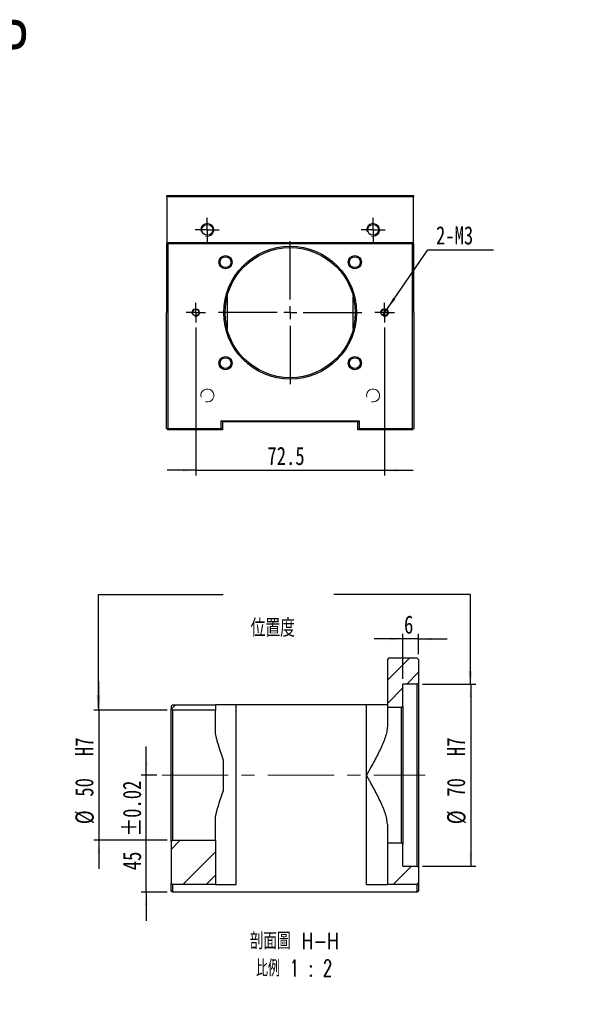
# Model space of a CAD drawing. Header units: millimetres. Extents: x 41 to 273, y 11 to 200.
# Tile 2 of 2: x 164 to 273, y 11 to 200. Entities that reach past the tile are written whole.
import ezdxf

# ---------------------------------------------------------------- set-up
doc = ezdxf.new("R2010")
doc.units = ezdxf.units.MM
doc.linetypes.add('CENTERX2', pattern=[20.32, 12.7, -2.54, 2.54, -2.54])
doc.layers.add('FORMAT', color=7, linetype='Continuous')
doc.styles.add('SLDTEXTSTYLE0', font='TXT', dxfattribs={"width": 0.75})
doc.styles.add('SLDTEXTSTYLE1', font='TXT', dxfattribs={"width": 0.75, "bigfont": 'bigfont'})
doc.styles.add('SLDTEXTSTYLE3', font='TXT', dxfattribs={"width": 0.65625, "bigfont": 'bigfont'})
doc.dimstyles.new('SLDDIMSTYLE0', dxfattribs={"dimtxt": 3.5, "dimasz": 2.5, "dimexe": 0, "dimexo": 0.0625, "dimgap": 0.875, "dimtad": 1, "dimlfac": 2, "dimrnd": 1e-09, "dimzin": 12, "dimdsep": 46, "dimtxsty": 'SLDTEXTSTYLE0', "dimsah": 1, "dimcen": 0.09, "dimadec": 0, "dimazin": 3, "dimtfac": 1, "dimtmove": 0, "dimatfit": 0, "dimfxl": 0, "dimfrac": 2, "dimtolj": 1, "dimtzin": 12, "dimarcsym": 0})
doc.dimstyles.new('SLDDIMSTYLE1', dxfattribs={"dimtxt": 3.5, "dimasz": 2.5, "dimexe": 0, "dimexo": 0.0625, "dimgap": 0.875, "dimtad": 1, "dimlfac": 2, "dimrnd": 1e-09, "dimzin": 12, "dimdsep": 46, "dimtxsty": 'SLDTEXTSTYLE0', "dimsah": 1, "dimcen": 0.09, "dimadec": 0, "dimazin": 3, "dimtfac": 1, "dimtofl": 0, "dimtmove": 0, "dimatfit": 3, "dimfxl": 0, "dimfrac": 2, "dimtolj": 1, "dimtzin": 12, "dimarcsym": 0})
doc.dimstyles.new('SLDDIMSTYLE3', dxfattribs={"dimtxt": 3.5, "dimasz": 2.5, "dimexe": 0, "dimexo": 0.0625, "dimgap": 0.875, "dimtad": 0, "dimtih": 1, "dimtoh": 1, "dimlfac": 2, "dimrnd": 1e-09, "dimzin": 12, "dimdsep": 46, "dimtxsty": 'SLDTEXTSTYLE0', "dimblk1": 'NONE', "dimsah": 1, "dimcen": 0, "dimadec": 0, "dimazin": 3, "dimtfac": 1, "dimtmove": 0, "dimatfit": 3, "dimldrblk": 'NONE', "dimfxl": 0, "dimfrac": 2, "dimtolj": 1, "dimtzin": 12, "dimarcsym": 0})
doc.dimstyles.new('SLDDIMSTYLE5', dxfattribs={"dimtxt": 3.5, "dimasz": 2.5, "dimexe": 0, "dimexo": 0.0625, "dimgap": 0.875, "dimtad": 1, "dimlfac": 2, "dimrnd": 1e-09, "dimzin": 12, "dimdsep": 46, "dimtxsty": 'SLDTEXTSTYLE0', "dimsah": 1, "dimcen": 0.09, "dimadec": 0, "dimazin": 3, "dimtol": 1, "dimtp": 0.02, "dimtm": 0.02, "dimtfac": 1, "dimtmove": 0, "dimatfit": 0, "dimfxl": 0, "dimfrac": 2, "dimtolj": 1, "dimarcsym": 0})
doc.dimstyles.new('SLDDIMSTYLE7', dxfattribs={"dimtxt": 0.18, "dimasz": 2.5, "dimexe": 0, "dimexo": 0.0625, "dimgap": 0, "dimtad": 0, "dimtih": 1, "dimtoh": 1, "dimdec": 0, "dimrnd": 1e-09, "dimzin": 0, "dimdsep": 46, "dimtxsty": 'Standard', "dimsah": 1, "dimcen": 0.09, "dimadec": 0, "dimazin": 0, "dimtfac": 2.5, "dimtdec": 0, "dimtofl": 0, "dimtmove": 0, "dimatfit": 3, "dimfxl": 0, "dimfrac": 2, "dimtolj": 1, "dimtzin": 0, "dimarcsym": 0})
doc.dimstyles.new('SLDDIMSTYLE9', dxfattribs={"dimtxt": 3.5, "dimasz": 2.5, "dimexe": 0, "dimexo": 0.0625, "dimgap": 0.875, "dimtad": 1, "dimdec": 1, "dimlfac": 2, "dimrnd": 1e-09, "dimzin": 12, "dimdsep": 46, "dimtxsty": 'SLDTEXTSTYLE0', "dimsah": 1, "dimcen": 0.09, "dimadec": 0, "dimazin": 3, "dimtfac": 1, "dimtdec": 1, "dimtmove": 0, "dimatfit": 0, "dimfxl": 0, "dimfrac": 2, "dimtolj": 1, "dimtzin": 12, "dimarcsym": 0})

# ---------------------------------------------------------------- blocks, each defined once
blk = doc.blocks.new('_D_13')
at = {"layer": 'FORMAT', "color": 7}
for p, q in [((188.43, 54.79), (188.43, 60.29)), ((190.45, 54.79), (187.43, 54.79)), ((188.43, 32.29), (188.43, 54.79)), ((192.45, 32.29), (187.43, 32.29)), ((188.43, 32.29), (188.43, 26.79))]:
    blk.add_line(p, q, dxfattribs=at)
for points in [[(188.43, 54.79), (188.68, 57.29), (188.18, 57.29)], [(188.43, 32.29), (188.18, 29.79), (188.68, 29.79)]]:
    blk.add_solid(points, dxfattribs=at)
at = {"layer": 'FORMAT', "color": 7, "char_height": 3.5, "attachment_point": 1, "rotation": 90, "style": 'SLDTEXTSTYLE0'}
for s, insert in [('±0.02', (183.92, 43.03)), ('45', (183.92, 36.54))]:
    blk.add_mtext(s, dxfattribs=dict(at, insert=insert))
blk = doc.blocks.new('_D_14')
at = {"layer": 'FORMAT', "color": 7}
for p, q in [((179.33, 67.29), (179.33, 72.79)), ((192.45, 67.29), (178.33, 67.29)), ((179.33, 67.29), (179.33, 42.29)), ((192.45, 42.29), (178.33, 42.29)), ((179.33, 42.29), (179.33, 36.79))]:
    blk.add_line(p, q, dxfattribs=at)
for points in [[(179.33, 67.29), (179.58, 69.79), (179.08, 69.79)], [(179.33, 42.29), (179.08, 39.79), (179.58, 39.79)]]:
    blk.add_solid(points, dxfattribs=at)
at = {"layer": 'FORMAT', "color": 7, "char_height": 3.5, "attachment_point": 1, "rotation": 90, "style": 'SLDTEXTSTYLE0'}
for s, insert in [('H7', (174.76, 58.46)), ('50', (174.76, 50.66)), ('%%c', (174.82, 45.38))]:
    blk.add_mtext(s, dxfattribs=dict(at, insert=insert))
blk = doc.blocks.new('_D_15')
at = {"layer": 'FORMAT', "color": 7}
for p, q in [((241.45, 72.29), (251.7, 72.29)), ((250.7, 72.29), (250.7, 37.29)), ((241.45, 37.29), (251.7, 37.29))]:
    blk.add_line(p, q, dxfattribs=at)
for points in [[(250.7, 72.29), (250.45, 69.79), (250.95, 69.79)], [(250.7, 37.29), (250.95, 39.79), (250.45, 39.79)]]:
    blk.add_solid(points, dxfattribs=at)
at = {"layer": 'FORMAT', "color": 7, "char_height": 3.5, "attachment_point": 1, "rotation": 90, "style": 'SLDTEXTSTYLE0'}
for s, insert in [('H7', (246.13, 58.46)), ('70', (246.13, 50.66)), ('%%c', (246.19, 45.38))]:
    blk.add_mtext(s, dxfattribs=dict(at, insert=insert))
blk = doc.blocks.new('_D_16')
at = {"layer": 'FORMAT', "color": 7}
for p, q in [((237.7, 73.29), (237.7, 81.97)), ((240.7, 78.04), (240.7, 81.97)), ((237.7, 80.97), (232.2, 80.97)), ((240.7, 80.97), (237.7, 80.97)), ((240.7, 80.97), (246.2, 80.97))]:
    blk.add_line(p, q, dxfattribs=at)
for points in [[(237.7, 80.97), (235.2, 81.22), (235.2, 80.72)], [(240.7, 80.97), (243.2, 80.72), (243.2, 81.22)]]:
    blk.add_solid(points, dxfattribs=at)
at = {"layer": 'FORMAT', "color": 7, "insert": (237.91, 85.48), "char_height": 3.5, "attachment_point": 1, "style": 'SLDTEXTSTYLE0'}
blk.add_mtext('6', dxfattribs=at)
blk = doc.blocks.new('SW_NOTE_1')
at = {"layer": 'FORMAT', "color": 0, "char_height": 3.175, "attachment_point": 2}
for s, insert, style in [('\\M+19655\\M+196CA\\M+19AA4 H-H', (10.42, 4.09), 'SLDTEXTSTYLE1'), ('\\M+194E4\\M+197E1 1 : 2', (10.39, -1.14), 'SLDTEXTSTYLE3')]:
    blk.add_mtext(s, dxfattribs=dict(at, insert=insert, style=style))
blk = doc.blocks.new('_D_17')
at = {"layer": 'FORMAT', "color": 7}
for p, q in [((197.92, 140.78), (197.92, 112.37)), ((234.17, 140.78), (234.17, 112.37)), ((197.92, 113.37), (192.42, 113.37)), ((197.92, 113.37), (234.17, 113.37)), ((234.17, 113.37), (239.67, 113.37))]:
    blk.add_line(p, q, dxfattribs=at)
for points in [[(197.92, 113.37), (195.42, 113.62), (195.42, 113.12)], [(234.17, 113.37), (236.67, 113.12), (236.67, 113.62)]]:
    blk.add_solid(points, dxfattribs=at)
at = {"layer": 'FORMAT', "color": 7, "insert": (211.68, 117.88), "char_height": 3.5, "attachment_point": 1, "style": 'SLDTEXTSTYLE0'}
blk.add_mtext('72.5', dxfattribs=at)
blk = doc.blocks.new('_D_18')
at = {"layer": 'FORMAT', "color": 7}
for p, q in [((234.6, 144.27), (242.45, 155.75)), ((242.45, 155.75), (255.05, 155.75)), ((233.75, 143.03), (234.6, 144.27))]:
    blk.add_line(p, q, dxfattribs=at)
blk.add_solid([(234.6, 144.27), (236.21, 146.19), (235.8, 146.48)], dxfattribs=at)
at = {"layer": 'FORMAT', "color": 7, "insert": (244.04, 160.26), "char_height": 3.5, "attachment_point": 1, "style": 'SLDTEXTSTYLE0'}
blk.add_mtext('2-M3', dxfattribs=at)
blk = doc.blocks.new('_NONE')
blk = doc.blocks.new('SW_CENTERMARKSYMBOL_9')
at = {"layer": 'FORMAT', "color": 0}
for p, q in [((0, 2.5), (0, 13.75)), ((0, 0), (-1.25, 0)), ((0, 0), (0, 1.25)), ((0, 0), (0, -1.25)), ((0, 0), (1.25, 0)), ((2.5, 0), (13.75, 0)), ((-2.5, 0), (-13.75, 0)), ((0, -2.5), (0, -13.75))]:
    blk.add_line(p, q, dxfattribs=at)
blk = doc.blocks.new('SW_CENTERMARKSYMBOL_10')
at = {"layer": 'FORMAT', "color": 0}
for p, q in [((0, 1.25), (0, 2.3)), ((-1.25, 0), (-2.3, 0)), ((0, 0), (-1.25, 0)), ((0, 0), (0, 1.25)), ((0, 0), (0, -1.25)), ((0, 0), (1.25, 0)), ((1.25, 0), (2.3, 0)), ((0, -1.25), (0, -2.3))]:
    blk.add_line(p, q, dxfattribs=at)
blk = doc.blocks.new('SW_CENTERMARKSYMBOL_11')
at = {"layer": 'FORMAT', "color": 0}
for p, q in [((0, 1.25), (0, 2.3)), ((0, 0), (-1.25, 0)), ((0, 0), (0, 1.25)), ((0, 0), (0, -1.25)), ((0, 0), (1.25, 0)), ((1.25, 0), (2.3, 0)), ((-1.25, 0), (-2.3, 0)), ((0, -1.25), (0, -2.3))]:
    blk.add_line(p, q, dxfattribs=at)
blk = doc.blocks.new('SW_CENTERMARKSYMBOL_12')
at = {"layer": 'FORMAT', "color": 0}
for p, q in [((-1.25, 0), (-1.875, 0)), ((0, 0), (-1.25, 0)), ((0, 1.25), (0, 1.875)), ((0, 0), (0, 1.25)), ((0, 0), (0, -1.25)), ((0, 0), (1.25, 0)), ((1.25, 0), (1.875, 0)), ((0, -1.25), (0, -1.875))]:
    blk.add_line(p, q, dxfattribs=at)
blk = doc.blocks.new('SW_CENTERMARKSYMBOL_13')
at = {"layer": 'FORMAT', "color": 0}
for p, q in [((0, 0), (-1.25, 0)), ((0, 1.25), (0, 1.875)), ((0, 0), (0, 1.25)), ((0, 0), (0, -1.25)), ((0, 0), (1.25, 0)), ((1.25, 0), (1.875, 0)), ((-1.25, 0), (-1.875, 0)), ((0, -1.25), (0, -1.875))]:
    blk.add_line(p, q, dxfattribs=at)

msp = doc.modelspace()

# ---------------------------------------------------------------- hatches: boundary and pattern name
at = {"linetype": 'Continuous', "lineweight": 18}
h = msp.add_hatch(dxfattribs=at)
h.set_pattern_fill('ANSI32', angle=3e-322, style=0)
h.paths.add_polyline_path([(234.94840069, 77.28730153), (234.69840069, 77.03730153), (234.69840069, 67.78730153), (237.44840069, 67.78730153), (237.69840069, 68.03730153), (237.69840069, 72.28730153), (240.44840069, 72.28730153), (240.69840069, 72.53730153), (240.69840069, 77.03730153), (240.44840069, 77.28730153)], flags=0)
h = msp.add_hatch(dxfattribs=at)
h.set_pattern_fill('ANSI32', angle=3e-322, style=0)
h.paths.add_polyline_path([(201.69840069, 68.28730153), (193.44840069, 68.28730153), (193.19840069, 68.03730153), (193.19840069, 67.53730153), (193.44840069, 67.28730153), (201.69840069, 67.28730153)], flags=0)
h = msp.add_hatch(dxfattribs=at)
h.set_pattern_fill('ANSI32', angle=3e-322, style=0)
h.paths.add_polyline_path([(201.69840069, 33.78730153), (201.69840069, 42.28730153), (193.44840069, 42.28730153), (193.19840069, 42.03730153), (193.19840069, 34.03730153), (193.44840069, 33.78730153)], flags=0)
h = msp.add_hatch(dxfattribs=at)
h.set_pattern_fill('ANSI32', angle=3e-322, style=0)
h.paths.add_polyline_path([(237.44840069, 41.78730153), (234.69840069, 41.78730153), (234.69840069, 33.78730153), (240.44840069, 33.78730153), (240.69840069, 34.03730153), (240.69840069, 37.03730153), (240.44840069, 37.28730153), (237.69840069, 37.28730153), (237.69840069, 41.53730153)], flags=0)

# ---------------------------------------------------------------- linework, layer by layer
at = {"color": 7, "linetype": 'Continuous', "lineweight": 25}
for p, q in [((192.39778977, 166.15220967), (239.69778951, 166.15220967)), ((192.39778977, 165.90220917), (192.39778977, 166.15220967)), ((239.69778951, 165.90220917), (192.39778977, 165.90220917)), ((192.39778977, 165.90220917), (192.39778977, 156.90220862)), ((239.69778951, 166.15220967), (239.69778951, 165.90220917)), ((239.69778951, 156.90220862), (239.69778951, 165.90220917)), ((192.47278917, 156.97720896), (192.64779027, 157.15220913)), ((192.64779027, 157.15220913), (239.447789, 157.15220913)), ((239.447789, 157.15220913), (239.6227901, 156.97720896)), ((192.47278917, 156.97720896), (192.39778977, 156.90220862)), ((192.39778977, 143.65220878), (192.39778977, 156.90220862)), ((192.54779044, 156.90220862), (192.47278917, 156.97720896)), ((239.54778883, 156.90220862), (192.54779044, 156.90220862)), ((192.54779044, 156.90220862), (192.54779044, 121.40220839)), ((239.6227901, 156.97720896), (239.54778883, 156.90220862)), ((239.54778883, 121.40220839), (239.54778883, 156.90220862)), ((239.69778951, 156.90220862), (239.6227901, 156.97720896)), ((239.69778951, 156.90220862), (239.69778951, 143.65220878)), ((203.92529081, 146.70098193), (203.92529081, 140.60343562)), ((228.17028846, 140.60343562), (228.17028846, 146.70098193)), ((192.29778994, 121.40220839), (192.29778994, 143.65220878)), ((192.29778994, 143.65220878), (192.39778977, 143.65220878)), ((239.69778951, 143.65220878), (239.79778934, 143.65220878)), ((239.79778934, 143.65220878), (239.79778934, 121.40220839)), ((192.42279019, 121.27720814), (192.29778994, 121.40220839)), ((192.42279019, 121.27720814), (192.54779044, 121.40220839)), ((192.54779044, 121.15220788), (192.42279019, 121.27720814)), ((192.54779044, 121.40220839), (202.7977898, 121.40220839)), ((203.04778937, 121.15220788), (192.54779044, 121.15220788)), ((202.7977898, 122.90220957), (229.29778948, 122.90220957)), ((202.7977898, 121.40220839), (202.7977898, 122.90220957)), ((203.04778937, 122.65220906), (202.7977898, 122.90220957)), ((203.04778937, 121.15220788), (202.7977898, 121.40220839)), ((229.04778991, 122.65220906), (203.04778937, 122.65220906)), ((203.04778937, 122.65220906), (203.04778937, 121.15220788)), ((229.04778991, 122.65220906), (229.29778948, 122.90220957)), ((229.04778991, 121.15220788), (229.04778991, 122.65220906)), ((229.04778991, 121.15220788), (229.29778948, 121.40220839)), ((239.54778883, 121.15220788), (229.04778991, 121.15220788)), ((229.29778948, 122.90220957), (229.29778948, 121.40220839)), ((229.29778948, 121.40220839), (239.54778883, 121.40220839)), ((239.54778883, 121.40220839), (239.67278909, 121.27720814)), ((239.67278909, 121.27720814), (239.54778883, 121.15220788)), ((239.79778934, 121.40220839), (239.67278909, 121.27720814)), ((234.94840069, 77.28730153), (234.69840069, 77.03730153)), ((234.69840069, 77.03730153), (234.69840069, 67.78730153)), ((240.44840069, 77.28730153), (234.94840069, 77.28730153)), ((240.69840069, 77.03730153), (240.44840069, 77.28730153)), ((240.69840069, 77.03730153), (240.69840069, 72.53730153)), ((240.44840069, 72.28730153), (237.69840069, 72.28730153)), ((237.69840069, 68.03730153), (237.69840069, 72.28730153)), ((240.44840069, 72.28730153), (240.69840069, 72.53730153)), ((240.44840069, 37.28730153), (240.44840069, 72.28730153)), ((240.69840069, 72.53730153), (240.69840069, 37.03730153)), ((193.44840069, 68.28730153), (193.19840069, 68.03730153)), ((193.44840069, 68.28730153), (201.69840069, 68.28730153)), ((201.69840069, 68.28730153), (201.69840069, 67.28730153)), ((205.69840069, 68.28730153), (201.69840069, 68.28730153)), ((205.69840069, 33.78730153), (205.69840069, 68.28730153)), ((230.69840069, 68.28730153), (205.69840069, 68.28730153)), ((230.69840069, 54.78730153), (230.69840069, 68.28730153)), ((234.69840069, 68.28730153), (230.69840069, 68.28730153)), ((193.19840069, 68.03730153), (193.19840069, 67.53730153)), ((193.19840069, 67.53730153), (193.44840069, 67.28730153)), ((193.19840069, 42.03730153), (193.19840069, 67.53730153)), ((201.69840069, 67.28730153), (193.44840069, 67.28730153)), ((193.44840069, 67.28730153), (193.44840069, 42.28730153)), ((201.69840069, 63.46197732), (201.69840069, 67.28730153)), ((234.69840069, 67.78730153), (234.69840069, 64.16813305)), ((237.44840069, 67.78730153), (234.69840069, 67.78730153)), ((237.44840069, 67.78730153), (237.69840069, 68.03730153)), ((237.44840069, 41.78730153), (237.44840069, 67.78730153)), ((237.69840069, 68.03730153), (237.69840069, 41.53730153)), ((203.19840069, 57.83607473), (203.19840069, 51.73852833)), ((230.69840069, 33.78730153), (230.69840069, 54.78730153)), ((201.69840069, 42.28730153), (201.69840069, 46.11262575)), ((234.69840069, 45.40647001), (234.69840069, 41.78730153)), ((193.44840069, 42.28730153), (193.19840069, 42.03730153)), ((193.19840069, 42.03730153), (193.19840069, 34.03730153)), ((193.44840069, 42.28730153), (201.69840069, 42.28730153)), ((201.69840069, 42.28730153), (201.69840069, 33.78730153)), ((234.69840069, 41.78730153), (237.44840069, 41.78730153)), ((234.69840069, 41.78730153), (234.69840069, 33.78730153)), ((237.69840069, 41.53730153), (237.44840069, 41.78730153)), ((237.69840069, 37.28730153), (237.69840069, 41.53730153)), ((237.69840069, 37.28730153), (240.44840069, 37.28730153)), ((240.69840069, 37.03730153), (240.44840069, 37.28730153)), ((240.69840069, 37.03730153), (240.69840069, 34.03730153)), ((193.19840069, 34.03730153), (193.44840069, 33.78730153)), ((193.19840069, 32.53730153), (193.19840069, 34.03730153)), ((193.44840069, 32.28730153), (193.19840069, 32.53730153)), ((201.69840069, 33.78730153), (193.44840069, 33.78730153)), ((193.44840069, 33.78730153), (193.44840069, 32.28730153)), ((240.44840069, 32.28730153), (193.44840069, 32.28730153)), ((201.69840069, 33.78730153), (205.69840069, 33.78730153)), ((230.69840069, 33.78730153), (234.69840069, 33.78730153)), ((240.44840069, 33.78730153), (234.69840069, 33.78730153)), ((240.44840069, 33.78730153), (240.69840069, 34.03730153)), ((240.44840069, 32.28730153), (240.44840069, 33.78730153)), ((240.69840069, 32.53730153), (240.44840069, 32.28730153)), ((240.69840069, 34.03730153), (240.69840069, 32.53730153))]:
    msp.add_line(p, q, dxfattribs=at)
for centre, radius in [((200.13788706, 159.56211135), 1.05), ((231.95769222, 159.56211135), 1.05), ((216.04778964, 143.65220878), 12.75), ((216.04778964, 143.65220878), 12.5), ((203.63662027, 153.34887701), 1.2625), ((203.63662027, 153.34887701), 1.05), ((228.45895901, 153.34887701), 1.2625), ((228.45895901, 153.34887701), 1.05), ((197.92278964, 143.65220878), 0.625), ((234.17278964, 143.65220878), 0.625), ((203.63662027, 133.95554054), 1.2625), ((203.63662027, 133.95554054), 1.05), ((228.45895901, 133.95554054), 1.2625), ((228.45895901, 133.95554054), 1.05)]:
    msp.add_circle(centre, radius, dxfattribs=at)
at = {"color": 7, "linetype": 'Continuous', "lineweight": 18}
for centre, radius in [((200.13788706, 159.56211135), 1.25), ((231.95769222, 159.56211135), 1.25), ((203.63662027, 153.34887701), 1.25), ((228.45895901, 153.34887701), 1.25), ((197.92278964, 143.65220878), 0.75), ((234.17278964, 143.65220878), 0.75), ((203.63662027, 133.95554054), 1.25), ((228.45895901, 133.95554054), 1.25), ((200.13788706, 127.7423062), 1.25), ((231.95769222, 127.7423062), 1.25)]:
    msp.add_arc(centre, radius, 255, 195, dxfattribs=at)
at = {"color": 7, "linetype": 'Continuous', "lineweight": 25}
for points, knots in [([(203.19840069, 57.83607473), (203.03457246, 58.35762177), (202.85892367, 58.86209134), (202.51979776, 59.84836252), (202.35568431, 60.32996085), (202.13718699, 61.03926783), (202.06877308, 61.27415461), (201.9456112, 61.73700718), (201.89118858, 61.96364197), (201.75469292, 62.62956194), (201.69840069, 63.05490571), (201.69840069, 63.46197732)], [0, 0, 0, 0, 0.25, 0.25, 0.5, 0.5, 0.625, 0.625, 0.75, 0.75, 1, 1, 1, 1]), ([(234.69840069, 64.16813305), (234.69840069, 63.83681998), (234.65457329, 63.49269569), (234.54304979, 62.9572687), (234.49808853, 62.77558347), (234.39459244, 62.40574023), (234.33579046, 62.21684495), (234.14352556, 61.64683235), (233.99466755, 61.26248591), (233.66704702, 60.48373484), (233.48817462, 60.08934574), (233.10720319, 59.28935446), (232.90408369, 58.88193321), (232.48648933, 58.06868342), (232.27154192, 57.66177294), (231.83321485, 56.84579314), (231.60981363, 56.43673275), (231.2706079, 55.82045461), (231.1568506, 55.61458095), (230.98543489, 55.30495956), (230.92816624, 55.20161721), (230.81341008, 54.9946377), (230.75557473, 54.89037354), (230.69840069, 54.78730153)], [0, 0, 0, 0, 0.125, 0.125, 0.1875, 0.1875, 0.25, 0.25, 0.375, 0.375, 0.5, 0.5, 0.625, 0.625, 0.75, 0.75, 0.875, 0.875, 0.9375, 0.9375, 0.96875, 0.96875, 1, 1, 1, 1]), ([(234.69840069, 45.40647001), (234.69840069, 45.73778309), (234.65457329, 46.08190738), (234.54304979, 46.61733437), (234.49808853, 46.79901959), (234.39459244, 47.16886283), (234.33579046, 47.35775811), (234.14352556, 47.92777071), (233.99466755, 48.31211715), (233.66704702, 49.09086823), (233.48817462, 49.48525732), (233.10720319, 50.2852486), (232.90408369, 50.69266986), (232.48648933, 51.50591965), (232.27154192, 51.91283013), (231.83321485, 52.72880993), (231.60981363, 53.13787032), (231.2706079, 53.75414846), (231.1568506, 53.96002211), (230.98543489, 54.26964351), (230.92816624, 54.37298586), (230.81341008, 54.57996536), (230.75557473, 54.68422952), (230.69840069, 54.78730153)], [0, 0, 0, 0, 0.125, 0.125, 0.1875, 0.1875, 0.25, 0.25, 0.375, 0.375, 0.5, 0.5, 0.625, 0.625, 0.75, 0.75, 0.875, 0.875, 0.9375, 0.9375, 0.96875, 0.96875, 1, 1, 1, 1]), ([(201.69840069, 46.11262575), (201.69840069, 46.5197263), (201.75468262, 46.94481084), (201.89095755, 47.60992377), (201.9452754, 47.83621926), (202.06815767, 48.29824946), (202.13668758, 48.5336622), (202.35536066, 49.24369471), (202.5195939, 49.72564577), (202.8588807, 50.71238863), (203.03457109, 51.21697693), (203.19840069, 51.73852833)], [0, 0, 0, 0, 0.25, 0.25, 0.375, 0.375, 0.5, 0.5, 0.75, 0.75, 1, 1, 1, 1])]:
    msp.add_open_spline(points, degree=3, knots=knots, dxfattribs=at)
at = {"layer": 'FORMAT', "color": 7, "linetype": 'CENTERX2', "lineweight": 18}
msp.add_line((191.44840069, 54.78730153), (241.95110831, 54.78730153), dxfattribs=at)

# ---------------------------------------------------------------- block references
at = {"layer": 'FORMAT', "color": 7}
for name, p in [('SW_CENTERMARKSYMBOL_10', (200.13788706, 159.56211135)), ('SW_CENTERMARKSYMBOL_11', (231.95769222, 159.56211135)), ('SW_CENTERMARKSYMBOL_9', (216.04778964, 143.65220878)), ('SW_CENTERMARKSYMBOL_12', (197.92278964, 143.65220878)), ('SW_CENTERMARKSYMBOL_13', (234.17278964, 143.65220878))]:
    msp.add_blockref(name, p, dxfattribs=at)
at = {"layer": 'FORMAT'}
msp.add_blockref('SW_NOTE_1', (206.41798384, 20.43730142), dxfattribs=at)

# ---------------------------------------------------------------- texts
at = {"layer": 'FORMAT', "color": 7, "attachment_point": 1}
for s, insert, char_height, style in [('MBH15H-EP', (121.98197011, 199.93795141), 9.525, 'SLDTEXTSTYLE0'), ('\\M+188CA\\M+19275\\M+19378', (208.45109593, 84.8013053), 3.4395833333, 'SLDTEXTSTYLE1')]:
    msp.add_mtext(s, dxfattribs=dict(at, insert=insert, char_height=char_height, style=style))

# ---------------------------------------------------------------- dimensions: what is measured, and where the dimension line sits
at = {"layer": 'FORMAT', "color": 7}
dim = msp.add_diameter_dim_2p(p1=(233.74927493, 143.03322955), p2=(234.59630435, 144.27118801), text='2-M3', dimstyle='SLDDIMSTYLE3', override={"dimpost": '<>'}, dxfattribs=at)
dim.commit()
dim.dimension.update_dxf_attribs({"geometry": '_D_18', "text_midpoint": (249.54446837, 158.53029284), "dimtype": 163})
for base, p1, p2, angle, dimstyle, picture, middle in [((234.17278964, 113.36846502), (197.92278964, 141.77720878), (234.17278964, 141.77720878), 0, 'SLDDIMSTYLE9', '_D_17', (216.20533693, 113.36846502)), ((237.69840069, 80.96598584), (240.69840069, 77.03730153), (237.69840069, 72.28730153), 0, 'SLDDIMSTYLE0', '_D_16', (239.19840069, 80.96598584)), ((188.42702287, 54.78730153), (193.44840069, 32.28730153), (191.44840069, 54.78730153), 90, 'SLDDIMSTYLE5', '_D_13', (188.42702287, 45.57954553))]:
    dim = msp.add_linear_dim(base=base, p1=p1, p2=p2, angle=angle, dimstyle=dimstyle, dxfattribs=at)
    dim.commit()
    dim.dimension.update_dxf_attribs({"geometry": picture, "text_midpoint": middle, "dimtype": 160})
for base, p1, p2, dimstyle, picture, middle in [((179.32994619, 42.28730153), (193.44840069, 67.28730153), (193.44840069, 42.28730153), 'SLDDIMSTYLE0', '_D_14', (179.32994619, 54.78730153)), ((250.69840069, 37.28730153), (240.44840069, 72.28730153), (240.44840069, 37.28730153), 'SLDDIMSTYLE1', '_D_15', (250.69840069, 54.78730153))]:
    dim = msp.add_linear_dim(base=base, p1=p1, p2=p2, angle=90, text='%%c<>  H7', dimstyle=dimstyle, dxfattribs=at)
    dim.commit()
    dim.dimension.update_dxf_attribs({"geometry": picture, "text_midpoint": middle, "dimtype": 160})

# ---------------------------------------------------------------- leaders
for points in [[(179.23529256, 67.71086256), (179.23529256, 89.53635264), (203.21153862, 89.53635264)], [(250.6403673, 72.28730153), (250.6403673, 89.53635264), (224.43903862, 89.53635264)]]:
    msp.add_leader(points, dimstyle='SLDDIMSTYLE7', dxfattribs=at)

doc.saveas('drawing.dxf')
